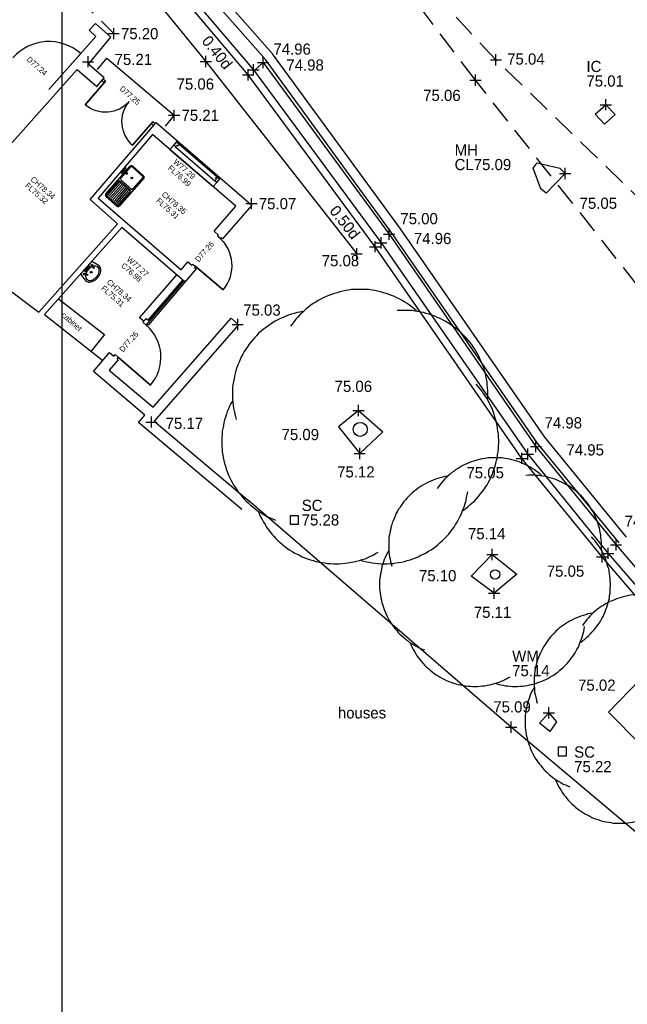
# Model space of a CAD drawing. Header units: metres. Extents: x 313915 to 314071, y 120624 to 120844.
# Tile 12 of 17: x 313999 to 314012, y 120758 to 120779. Entities that reach past the tile are written whole.
import ezdxf
from ezdxf.enums import TextEntityAlignment as Align
from ezdxf.lldxf.tags import DXFTag

# ---------------------------------------------------------------- set-up
doc = ezdxf.new("R2010")
doc.units = ezdxf.units.M
doc.header["$MEASUREMENT"] = 0
doc.linetypes.add('DASHED', pattern=[0.75, 0.5, -0.25])
for name, color, linetype in [('Additional Information', 6, 'DASHED'), ('Building', 7, 'Continuous'), ('CAD', 7, 'Continuous'), ('Channel', 7, 'Continuous'), ('Concrete', 7, 'Continuous'), ('Dashed white line', 7, 'DASHED'), ('Double yellow line', 2, 'Continuous'), ('G-Doors', 7, 'Continuous'), ('G-Sanitary', 7, 'Continuous'), ('G-Wall', 3, 'Continuous'), ('G-Windows', 4, 'Continuous'), ('Grid', 8, 'Continuous'), ('Inspection Cover', 7, 'Continuous'), ('Kerb', 7, 'Continuous'), ('Manhole', 7, 'Continuous'), ('Measured - Floor Level-Text', 7, 'Continuous'), ('Single Track', 7, 'Continuous'), ('Spot Level', 7, 'Continuous'), ('Stopcock', 7, 'Continuous'), ('Text', 7, 'Continuous'), ('Tree', 253, 'Continuous'), ('Underground British Telecom QL-B2', 3, 'BT-QLB2'), ('Water Meter', 7, 'Continuous')]:
    doc.layers.add(name, color=color, linetype=linetype)
doc.styles.add('FCDFNT9', font='txt')
tags = doc.linetypes.add('BT-QLB2', pattern='A,0.658114,-0.056419,["BT",FCDFNT9,S=0.110723,R=0,X=0,Y=-0.058466],-0.232196,0.658114,-0.053011,["QL-B2",FCDFNT9,S=0.110723,R=0,X=0,Y=-0.058466],-0.579666', length=2.23752).pattern_tags.tags
tags[19] = DXFTag(74, 10)
tags[6] = DXFTag(74, 10)

# ---------------------------------------------------------------- blocks, each defined once
blk = doc.blocks.new('plus')
at = {"layer": 'CAD', "color": 0}
for p, q in [((-0.5, 0), (0.5, 0)), ((0, -0.5), (0, 0.5))]:
    blk.add_line(p, q, dxfattribs=at)
blk = doc.blocks.new('rectangle')
at = {"color": 0}
blk.add_lwpolyline([(-0.5, -0.5), (0.5, -0.5), (0.5, 0.5), (-0.5, 0.5)], close=True, dxfattribs=at)
blk = doc.blocks.new('circle')
at = {"color": 0}
blk.add_circle((0, 0), 0.5, dxfattribs=at)
blk = doc.blocks.new('Tree1')
at = {"layer": 'Tree'}
for points in [[(0.201, 0.423), (0.193, 0.43), (0.185, 0.437), (0.176, 0.443), (0.168, 0.449), (0.159, 0.454), (0.15, 0.46), (0.141, 0.465), (0.131, 0.47), (0.122, 0.474), (0.112, 0.478), (0.103, 0.482), (0.093, 0.485), (0.083, 0.488), (0.072, 0.491), (0.062, 0.494), (0.052, 0.496), (0.042, 0.497), (0.031, 0.499), (0.021, 0.499), (0.01, 0.5), (0, 0.5), (-0.011, 0.5), (-0.021, 0.499), (-0.031, 0.499), (-0.042, 0.497), (-0.052, 0.496), (-0.062, 0.494), (-0.073, 0.491), (-0.083, 0.488), (-0.093, 0.485), (-0.103, 0.482), (-0.112, 0.478), (-0.122, 0.474), (-0.132, 0.47), (-0.141, 0.465), (-0.15, 0.46), (-0.159, 0.454), (-0.168, 0.449), (-0.176, 0.443), (-0.185, 0.437), (-0.193, 0.43), (-0.201, 0.423), (-0.208, 0.416), (-0.216, 0.409), (-0.223, 0.401), (-0.23, 0.393), (-0.236, 0.385), (-0.243, 0.376), (-0.249, 0.368)], [(0.456, 0.107), (0.456, 0.118), (0.456, 0.128), (0.456, 0.138), (0.455, 0.149), (0.454, 0.159), (0.453, 0.17), (0.451, 0.18), (0.449, 0.19), (0.447, 0.2), (0.444, 0.21), (0.441, 0.221), (0.437, 0.23), (0.433, 0.24), (0.429, 0.25), (0.425, 0.259), (0.42, 0.268), (0.414, 0.278), (0.409, 0.286), (0.403, 0.295), (0.397, 0.304), (0.391, 0.312), (0.384, 0.32), (0.377, 0.328), (0.37, 0.335), (0.362, 0.343), (0.355, 0.35), (0.347, 0.357), (0.339, 0.363), (0.33, 0.369), (0.322, 0.375), (0.313, 0.381), (0.304, 0.386), (0.294, 0.391), (0.285, 0.396), (0.275, 0.4), (0.266, 0.404), (0.256, 0.408), (0.246, 0.411), (0.236, 0.414), (0.226, 0.417), (0.216, 0.419), (0.205, 0.421), (0.195, 0.422), (0.185, 0.424), (0.174, 0.424), (0.164, 0.425), (0.153, 0.425), (0.143, 0.425), (0.132, 0.424)], [(-0.206, 0.421), (-0.216, 0.419), (-0.226, 0.417), (-0.236, 0.414), (-0.246, 0.411), (-0.256, 0.408), (-0.266, 0.404), (-0.275, 0.4), (-0.285, 0.396), (-0.294, 0.391), (-0.304, 0.386), (-0.313, 0.381), (-0.322, 0.375), (-0.33, 0.369), (-0.339, 0.363), (-0.347, 0.357), (-0.355, 0.35), (-0.363, 0.343), (-0.37, 0.335), (-0.377, 0.328), (-0.384, 0.32), (-0.391, 0.312), (-0.397, 0.304), (-0.403, 0.295), (-0.409, 0.286), (-0.415, 0.278), (-0.42, 0.268), (-0.425, 0.259), (-0.429, 0.25), (-0.433, 0.24), (-0.437, 0.23), (-0.441, 0.221), (-0.444, 0.21), (-0.447, 0.2), (-0.449, 0.19), (-0.451, 0.18), (-0.453, 0.17), (-0.455, 0.159), (-0.456, 0.149), (-0.456, 0.138), (-0.456, 0.128), (-0.456, 0.118), (-0.456, 0.107), (-0.455, 0.097), (-0.454, 0.086), (-0.453, 0.076), (-0.45, 0.066), (-0.448, 0.055), (-0.446, 0.045), (-0.443, 0.035)], [(0.368, -0.29), (0.376, -0.283), (0.385, -0.277), (0.392, -0.27), (0.4, -0.263), (0.408, -0.256), (0.415, -0.248), (0.422, -0.24), (0.429, -0.232), (0.435, -0.224), (0.441, -0.216), (0.447, -0.207), (0.453, -0.198), (0.458, -0.189), (0.463, -0.18), (0.467, -0.17), (0.472, -0.161), (0.475, -0.151), (0.479, -0.141), (0.482, -0.131), (0.485, -0.121), (0.487, -0.111), (0.49, -0.101), (0.491, -0.09), (0.493, -0.08), (0.494, -0.069), (0.494, -0.059), (0.495, -0.049), (0.495, -0.038), (0.494, -0.028), (0.494, -0.017), (0.492, -0.007), (0.491, 0.004), (0.489, 0.014), (0.487, 0.024), (0.484, 0.034), (0.481, 0.044), (0.478, 0.054), (0.475, 0.064), (0.471, 0.074), (0.466, 0.083), (0.462, 0.093), (0.457, 0.102), (0.452, 0.111), (0.446, 0.12), (0.44, 0.128), (0.434, 0.137), (0.428, 0.145), (0.421, 0.153), (0.414, 0.161)], [(-0.457, 0.101), (-0.462, 0.092), (-0.467, 0.083), (-0.471, 0.073), (-0.475, 0.064), (-0.478, 0.054), (-0.482, 0.044), (-0.485, 0.034), (-0.487, 0.024), (-0.489, 0.013), (-0.491, 0.003), (-0.493, -0.007), (-0.494, -0.018), (-0.495, -0.028), (-0.495, -0.039), (-0.495, -0.049), (-0.495, -0.06), (-0.494, -0.07), (-0.493, -0.08), (-0.491, -0.091), (-0.49, -0.101), (-0.487, -0.111), (-0.485, -0.122), (-0.482, -0.132), (-0.479, -0.142), (-0.475, -0.151), (-0.472, -0.161), (-0.467, -0.171), (-0.463, -0.18), (-0.458, -0.189), (-0.453, -0.199), (-0.447, -0.207), (-0.441, -0.216), (-0.435, -0.225), (-0.428, -0.233), (-0.422, -0.241), (-0.415, -0.249), (-0.408, -0.256), (-0.4, -0.263), (-0.392, -0.271), (-0.384, -0.277), (-0.376, -0.284), (-0.368, -0.29), (-0.359, -0.296), (-0.35, -0.301), (-0.341, -0.306), (-0.332, -0.312), (-0.322, -0.316), (-0.313, -0.32), (-0.303, -0.324)], [(0.003, -0.468), (0.013, -0.471), (0.023, -0.473), (0.033, -0.475), (0.043, -0.477), (0.054, -0.478), (0.064, -0.479), (0.075, -0.48), (0.085, -0.48), (0.096, -0.48), (0.106, -0.479), (0.117, -0.479), (0.127, -0.477), (0.137, -0.476), (0.147, -0.474), (0.158, -0.472), (0.168, -0.469), (0.178, -0.466), (0.188, -0.462), (0.198, -0.459), (0.207, -0.455), (0.217, -0.45), (0.226, -0.446), (0.235, -0.441), (0.244, -0.435), (0.253, -0.43), (0.262, -0.424), (0.27, -0.418), (0.278, -0.411), (0.286, -0.404), (0.294, -0.397), (0.301, -0.39), (0.309, -0.382), (0.316, -0.374), (0.322, -0.366), (0.328, -0.358), (0.335, -0.349), (0.34, -0.34), (0.346, -0.331), (0.351, -0.322), (0.356, -0.313), (0.36, -0.304), (0.364, -0.294), (0.368, -0.284), (0.372, -0.274), (0.375, -0.264), (0.378, -0.254), (0.38, -0.244), (0.382, -0.234), (0.384, -0.223)], [(-0.364, -0.294), (-0.36, -0.304), (-0.356, -0.313), (-0.351, -0.322), (-0.346, -0.331), (-0.34, -0.34), (-0.335, -0.349), (-0.329, -0.358), (-0.322, -0.366), (-0.316, -0.374), (-0.309, -0.382), (-0.302, -0.39), (-0.294, -0.397), (-0.286, -0.404), (-0.278, -0.411), (-0.27, -0.418), (-0.262, -0.424), (-0.253, -0.43), (-0.244, -0.435), (-0.236, -0.441), (-0.226, -0.446), (-0.217, -0.45), (-0.208, -0.455), (-0.198, -0.459), (-0.188, -0.462), (-0.178, -0.466), (-0.168, -0.469), (-0.158, -0.472), (-0.148, -0.474), (-0.137, -0.476), (-0.127, -0.477), (-0.117, -0.479), (-0.106, -0.479), (-0.096, -0.48), (-0.085, -0.48), (-0.075, -0.48), (-0.064, -0.479), (-0.054, -0.478), (-0.044, -0.477), (-0.033, -0.475), (-0.023, -0.473), (-0.013, -0.471), (-0.003, -0.468), (0.007, -0.465), (0.017, -0.462), (0.027, -0.458), (0.037, -0.453), (0.046, -0.449), (0.055, -0.444), (0.064, -0.439)]]:
    blk.add_lwpolyline(points, dxfattribs=at)
blk = doc.blocks.new('A$C60F95712')
for p, q in [((0.05, 0.45), (0.003, 0.228)), ((0.55, 0.45), (0.05, 0.45)), ((0.103, 0.364), (0.159, 0.273)), ((0.145, 0.383), (0.181, 0.284)), ((0.4, 0.425), (0.2, 0.425)), ((0.2, 0.425), (0.2, 0.375)), ((0.2, 0.375), (0.4, 0.375)), ((0.4, 0.375), (0.4, 0.425)), ((0.451, 0.38), (0.435, 0.275)), ((0.495, 0.368), (0.459, 0.269)), ((0.597, 0.228), (0.55, 0.45))]:
    blk.add_line(p, q)
for points in [[(0.131, 0.319, 0.008163), (0.123, 0.314, 0.107176), (0.067, 0.258), (0.05, 0.2), (0.067, 0.142, 0.107176), (0.123, 0.086, 0.078233), (0.2, 0.051, 0.065516), (0.3, 0.038, 0.065516), (0.4, 0.051, 0.078233), (0.477, 0.086, 0.107176), (0.533, 0.142), (0.55, 0.2)], [(0.444, 0.333, 0.046779), (0.391, 0.352, 0.080145), (0.3, 0.362, 0.065516), (0.2, 0.349, 0.037125), (0.162, 0.335, 0.107176)], [(0.55, 0.2), (0.533, 0.258, 0.107176), (0.477, 0.314, 0.000976), (0.476, 0.315, 0.080145)]]:
    blk.add_lwpolyline(points, format="xyb")
for centre, radius in [((0.124, 0.373), 0.0228), ((0.473, 0.374), 0.0228), ((0.17, 0.279), 0.0126), ((0.3, 0.25), 0.025), ((0.447, 0.273), 0.0126)]:
    blk.add_circle(centre, radius)
for centre, radius, start, end in [((0.136, 0.2), 0.136, 168.024, 180), ((0.136, 0.2), 0.136, 180, 211.8535), ((0.215, 0.249), 0.229, 211.8535, 236.3099), ((0.266, 0.326), 0.322, 236.3099, 254.5629), ((0.3, 0.448), 0.448, 254.5629, 270), ((0.3, 0.448), 0.448, 270, 285.4371), ((0.334, 0.326), 0.322, 285.4371, 303.6901), ((0.385, 0.249), 0.229, 303.6901, 328.1465), ((0.464, 0.2), 0.136, 328.1465, 0), ((0.464, 0.2), 0.136, 0, 11.976)]:
    blk.add_arc(centre, radius, start, end)
blk = doc.blocks.new('A$Cd84f2ae1')
at = {"ltscale": 1000}
for p, q in [((0.755, 0.512), (0.664, 0.512)), ((0.705, 0.471), (0.705, 0.542)), ((0.787, 0.533), (0.755, 0.533)), ((0.755, 0.436), (0.755, 0.533)), ((0.771, 0.371), (0.771, 0.542)), ((0.787, 0.436), (0.787, 0.533)), ((0.787, 0.512), (0.878, 0.512)), ((0, 0.045), (0, 0.405)), ((0.025, 0.045), (0.025, 0.405)), ((0.045, 0.45), (0.959, 0.45)), ((0.045, 0.425), (0.49, 0.425)), ((0.053, 0.395), (0.497, 0.395)), ((0.053, 0.354), (0.497, 0.354)), ((0.053, 0.31), (0.497, 0.31)), ((0.053, 0.267), (0.497, 0.267)), ((0.515, 0.4), (0.515, 0.05)), ((0.559, 0.4), (0.559, 0.05)), ((0.584, 0.425), (0.959, 0.425)), ((0.803, 0.4), (0.738, 0.4)), ((0.787, 0.436), (0.755, 0.436)), ((0.979, 0.405), (0.979, 0.045)), ((1.004, 0.405), (1.004, 0.045)), ((0.49, 0.025), (0.045, 0.025)), ((0.959, 0), (0.045, 0)), ((0.053, 0.219), (0.497, 0.219)), ((0.053, 0.171), (0.497, 0.171)), ((0.053, 0.125), (0.497, 0.125)), ((0.053, 0.082), (0.497, 0.082)), ((0.053, 0.045), (0.497, 0.045)), ((0.959, 0.025), (0.584, 0.025))]:
    blk.add_line(p, q, dxfattribs=at)
for centre, radius in [((0.706, 0.512), 0.0227), ((0.706, 0.512), 0.0162), ((0.835, 0.512), 0.0227), ((0.835, 0.512), 0.0162), ((0.77, 0.228), 0.0217), ((0.771, 0.4), 0.0162)]:
    blk.add_circle(centre, radius, dxfattribs=at)
for centre, radius, start, end in [((0.045, 0.405), 0.045, 90, 180), ((0.045, 0.405), 0.02, 90, 180), ((0.49, 0.4), 0.025, 0, 90), ((0.584, 0.4), 0.025, 90, 180), ((0.959, 0.405), 0.045, 0, 90), ((0.959, 0.405), 0.02, 0, 90), ((0.045, 0.045), 0.045, 180, 270), ((0.045, 0.045), 0.02, 180, 270), ((0.49, 0.05), 0.025, 270, 0), ((0.584, 0.05), 0.025, 180, 270), ((0.959, 0.045), 0.045, 270, 0), ((0.959, 0.045), 0.02, 270, 0)]:
    blk.add_arc(centre, radius, start, end, dxfattribs=at)
blk = doc.blocks.new('*U20')
blk.add_lwpolyline([(0, 0), (0, 666), (0, 666), (0, 0)], close=True)
blk.add_arc((0, 0), 666, 0, 90)
blk = doc.blocks.new('*U21')
blk.add_lwpolyline([(0, 0), (0, 1030), (0, 1030), (0, 0)], close=True)
blk.add_arc((0, 0), 1030, 90, 180)
blk = doc.blocks.new('*U83')
blk.add_lwpolyline([(0, 0), (0, 910), (0, 910), (0, 0)], close=True)
blk.add_arc((0, 0), 910, 90, 180)
blk = doc.blocks.new('*U28')
blk.add_lwpolyline([(0, 0), (0, 800), (0, 800), (0, 0)], close=True)
blk.add_arc((0, 0), 800, 90, 180)

msp = doc.modelspace()

# ---------------------------------------------------------------- linework, layer by layer
at = {"layer": 'Additional Information'}
msp.add_line((313993.975, 120785.974, 75.164), (314001.102, 120778.786, 75.203), dxfattribs=at)
at = {"layer": 'Building'}
msp.add_polyline3d([(314014.467, 120759.712, 75.108), (314014.554, 120759.774, 75.162), (314009.624, 120763.923, 75.088), (314004, 120768.773, 75.152)], dxfattribs=at)
at = {"layer": 'Channel'}
msp.add_polyline3d([(313983.985, 120802.451, 75.005), (313988.32, 120797.054, 75.003), (313991.162, 120793.521, 74.97), (313994.648, 120789.27, 74.944), (313995.229, 120788.561, 74.944), (313996.727, 120786.769, 74.988), (314000.535, 120782.196, 74.933), (314004.101, 120778.013, 74.961), (314006.839, 120774.304, 74.964), (314009.981, 120769.771, 74.951), (314011.706, 120767.647, 74.969), (314013.503, 120765.563, 74.955), (314014.097, 120764.861, 74.913), (314015.726, 120763.08, 74.886), (314016.323, 120762.408, 74.863)], dxfattribs=at)
at = {"layer": 'Concrete'}
msp.add_polyline3d([(314000.756, 120778.019, 75.222), (314000.954, 120778.258, 75.2), (314002.4, 120777.036, 75.207), (314002.207, 120776.801, 75.233)], dxfattribs=at)
at = {"layer": 'Dashed white line'}
for points in [[(314015.782, 120771.943, 75.056), (314009.297, 120778.225, 75.041), (314005.178, 120782.614, 75.061), (313999.22, 120789.624, 75.042), (313995.422, 120794.239, 75.039)], [(314015.594, 120769.261, 75.066), (314008.857, 120777.788, 75.059), (314005.188, 120782.622, 75.054)]]:
    msp.add_polyline3d(points, dxfattribs=at)
at = {"layer": 'Double yellow line'}
for points in [[(314012.094, 120767.996, 74.996), (314010.346, 120770.136, 75.01), (314007.248, 120774.599, 75.037), (314004.509, 120778.356, 74.993), (314000.863, 120782.489, 74.967), (313997.089, 120787.018, 74.973), (313994.964, 120789.562, 74.98), (313991.59, 120793.69, 74.98), (313988.652, 120797.344, 75.003), (313984.333, 120802.721, 75.032)], [(314011.94, 120767.87, 74.996), (314010.184, 120770.019, 75.01), (314007.086, 120774.482, 75.037), (314004.353, 120778.23, 74.993), (314000.71, 120782.36, 74.967), (313996.935, 120786.89, 74.973), (313996.763, 120787.096, 74.974)]]:
    msp.add_polyline3d(points, dxfattribs=at)
at = {"layer": 'G-Wall'}
for p, q in [((314001.278, 120774.63, 75.152), (313999.622, 120772.768, 75.152)), ((314002.629, 120773.465, 75.152), (314001.278, 120774.63, 75.152)), ((314002.695, 120773.898, 75.152), (314002.778, 120773.825, 75.152)), ((314002.778, 120773.825, 75.152), (314002.798, 120773.847, 75.152)), ((314002.798, 120773.847, 75.152), (314002.854, 120773.798, 75.152)), ((314001.658, 120772.695, 75.152), (314002.453, 120773.616, 75.152)), ((314002.868, 120773.745, 75.152), (314001.84, 120772.538, 75.152)), ((314002.854, 120773.798, 75.152), (314002.834, 120773.775, 75.152)), ((314002.834, 120773.775, 75.152), (314002.868, 120773.745, 75.152)), ((313999.622, 120772.768, 75.152), (314000.868, 120771.778, 75.152)), ((314001.745, 120772.62, 75.152), (314001.658, 120772.695, 75.152)), ((314001.84, 120772.538, 75.152), (314001.817, 120772.558, 75.152)), ((314001.102, 120771.874, 75.152), (314001.133, 120771.91, 75.152)), ((314001.205, 120771.848, 75.152), (314001.133, 120771.91, 75.152)), ((314001.174, 120771.812, 75.152), (314001.205, 120771.848, 75.152))]:
    msp.add_line(p, q, dxfattribs=at)
at = {"layer": 'G-Wall', "elevation": 75.152}
for points in [[(313997.208, 120774.527), (313998.799, 120776.339), (313998.814, 120776.326), (314000.322, 120778.015), (314000.739, 120777.656), (314000.897, 120777.836), (314000.562, 120778.132), (314001.044, 120778.707), (314000.713, 120779.004), (314000.578, 120778.857), (314000.721, 120778.728), (313999.714, 120777.586)], [(314000.899, 120777.734), (314000.847, 120777.779)], [(314000.927, 120777.766), (314000.875, 120777.81)], [(314000.927, 120777.766), (314000.899, 120777.734)], [(313997.208, 120774.527), (313997.916, 120774.006), (313998.715, 120773.405), (313999.5, 120772.818), (314001.184, 120774.713), (314000.6, 120775.229), (314001.854, 120776.696), (314002.01, 120776.878), (314004.06, 120775.113), (314003.437, 120774.391), (314003.403, 120774.42), (314003.383, 120774.398), (314003.327, 120774.447), (314003.347, 120774.47), (314003.257, 120774.549), (314003.722, 120775.088), (314001.937, 120776.624), (314000.769, 120775.258), (314002.546, 120773.725), (314002.695, 120773.898)], [(314001.938, 120776.899), (314001.903, 120776.859)], [(314001.903, 120776.859), (314001.955, 120776.813)], [(314001.99, 120776.854), (314001.938, 120776.899)], [(314002.308, 120776.305), (314002.388, 120776.395), (314002.467, 120776.485)], [(314002.308, 120776.305), (314003.234, 120775.508)], [(314003.233, 120775.508), (314003.31, 120775.597), (314003.389, 120775.691)], [(313999.917, 120773.1), (314000.903, 120772.337), (314000.617, 120771.978)], [(314001.174, 120771.812), (314001.196, 120771.792), (314001.007, 120771.572), (314001.946, 120770.777), (314003.621, 120772.686), (314003.781, 120772.545), (314001.972, 120770.48), (314004, 120768.773)], [(314003.846, 120768.59), (314001.631, 120770.454), (314001.77, 120770.612), (314000.667, 120771.546), (314001.015, 120771.949), (314001.102, 120771.874)]]:
    msp.add_lwpolyline(points, dxfattribs=at)
at = {"layer": 'G-Windows'}
for p, q in [((314001.838, 120772.642, 75.152), (314002.582, 120773.505, 75.152)), ((314001.838, 120772.589, 75.152), (314002.608, 120773.483, 75.152)), ((314001.87, 120772.654, 75.152), (314002.563, 120773.457, 75.152)), ((314002.549, 120773.468, 75.152), (314002.576, 120773.445, 75.152)), ((314001.727, 120772.599, 75.152), (314001.796, 120772.678, 75.152)), ((314001.799, 120772.537, 75.152), (314001.727, 120772.599, 75.152)), ((314001.796, 120772.678, 75.152), (314001.838, 120772.642, 75.152)), ((314001.799, 120772.537, 75.152), (314001.842, 120772.586, 75.152)), ((314001.842, 120772.586, 75.152), (314001.838, 120772.589, 75.152)), ((314001.857, 120772.665, 75.152), (314001.884, 120772.642, 75.152))]:
    msp.add_line(p, q, dxfattribs=at)
at = {"layer": 'G-Windows', "elevation": 75.152}
for points in [[(314002.388, 120776.395), (314002.388, 120776.395), (314002.425, 120776.362), (314002.458, 120776.399), (314002.476, 120776.383), (314002.503, 120776.413)], [(314002.425, 120776.362), (314003.272, 120775.629)], [(314002.503, 120776.413), (314002.447, 120776.462)], [(314003.311, 120775.714), (314002.503, 120776.413)], [(314003.31, 120775.597), (314003.31, 120775.597), (314003.272, 120775.629), (314003.304, 120775.667), (314003.285, 120775.683), (314003.311, 120775.714)], [(314003.311, 120775.714), (314003.368, 120775.666)]]:
    msp.add_lwpolyline(points, dxfattribs=at)
at = {"layer": 'Grid'}
msp.add_line((314000, 120730.547), (314000, 120844.347), dxfattribs=at)
at = {"layer": 'Inspection Cover'}
msp.add_polyline3d([(314011.624, 120776.847, 75.029), (314011.425, 120777.062, 75.014), (314011.653, 120777.263, 75.012), (314011.85, 120777.055, 75.004)], close=True, dxfattribs=at)
at = {"layer": 'Kerb'}
msp.add_polyline3d([(314016.243, 120762.276, 74.928), (314015.624, 120762.999, 74.909), (314014.003, 120764.779, 74.911), (314013.37, 120765.478, 75.002), (314011.572, 120767.574, 75.052), (314009.85, 120769.683, 75.048), (314006.709, 120774.219, 75.076), (314003.986, 120777.901, 75.055), (314000.434, 120782.114, 75.061), (313996.626, 120786.682, 75.093), (313995.138, 120788.49, 75.076), (313994.546, 120789.197, 74.982), (313991.066, 120793.445, 74.976), (313988.196, 120796.992, 75.029), (313983.878, 120802.384, 75.015)], dxfattribs=at)
at = {"layer": 'Manhole'}
msp.add_polyline3d([(314010.179, 120776.019, 75.094), (314010.666, 120775.9, 75.09), (314010.781, 120775.79, 75.085), (314010.375, 120775.368, 75.089), (314010.262, 120775.463, 75.079), (314010.098, 120775.906, 75.063)], close=True, dxfattribs=at)
at = {"layer": 'Single Track'}
for p, q in [((314006.35, 120770.708, 75.057), (314006.873, 120770.25, 75.096)), ((314006.873, 120770.25, 75.096), (314006.376, 120769.788, 75.117))]:
    msp.add_line(p, q, dxfattribs=at)
for points in [[(314004.133, 120778.011, 74.983), (314004.307, 120778.169, 74.975), (314007.007, 120774.49, 75.001), (314010.155, 120769.936, 74.977), (314011.872, 120767.828, 74.983), (314013.643, 120765.755, 74.924), (314013.866, 120765.508, 74.923)], [(314006.35, 120770.708, 75.057), (314005.92, 120770.357, 75.145), (314006.376, 120769.788, 75.117)]]:
    msp.add_polyline3d(points, dxfattribs=at)
for points in [[(314008.763, 120767.16, 75.112), (314009.219, 120767.623, 75.138), (314009.745, 120767.201, 75.115), (314009.261, 120766.791, 75.111)], [(314013.063, 120764.228, 74.946), (314012.409, 120763.535, 75.018), (314011.709, 120764.244, 75.069), (314012.388, 120764.947, 75.012)]]:
    msp.add_polyline3d(points, close=True, dxfattribs=at)
at = {"layer": 'Underground British Telecom QL-B2'}
for p, q in [((314000.419, 120781.46, 75.155), (314003.076, 120778.187, 75.146)), ((314003.076, 120778.187, 75.146), (314006.312, 120774.066, 75.15))]:
    msp.add_line(p, q, dxfattribs=at)
at = {"layer": 'Water Meter'}
msp.add_polyline3d([(314010.231, 120764.008, 75.156), (314010.429, 120764.23, 75.137), (314010.596, 120764.034, 75.08), (314010.451, 120763.832, 75.202)], close=True, dxfattribs=at)

# ---------------------------------------------------------------- block references
at = {"layer": 'G-Doors'}
for name, p, xscale, yscale, zscale, rotation in [('*U21', (313999.714, 120777.586, 75.152), 0.000999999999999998, 0.000999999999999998, 0.000999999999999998, 318.5801027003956), ('*U20', (314000.927, 120777.766, 75.152), -0.0009999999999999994, 0.0009999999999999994, 0.0009999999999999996, 139.397109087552), ('*U20', (314001.938, 120776.899, 75.152), 0.0009999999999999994, 0.0009999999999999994, 0.0009999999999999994, 139.397109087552), ('*U28', (314002.84, 120773.81, 75.152), 0.000999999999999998, 0.000999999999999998, 0.000999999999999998, 229.9630570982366), ('*U83', (314001.205, 120771.848, 75.152), 0.000999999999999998, 0.000999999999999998, 0.000999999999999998, 229.2255320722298)]:
    msp.add_blockref(name, p, dxfattribs=dict(at, xscale=xscale, yscale=yscale, zscale=zscale, rotation=rotation))
at = {"layer": 'G-Sanitary'}
for name, p, xscale, yscale, zscale, rotation in [('A$Cd84f2ae1', (314001.198, 120775.064, 75.152), 0.8634052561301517, 0.8634052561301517, 0.8634052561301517, 48.58010270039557), ('A$C60F95712', (314000.611, 120773.392, 75.152), 0.7204765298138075, 0.7204765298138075, 0.7204765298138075, 48.58010270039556)]:
    msp.add_blockref(name, p, dxfattribs=dict(at, xscale=xscale, yscale=yscale, zscale=zscale, rotation=rotation))
at = {"layer": 'Spot Level', "xscale": 0.24, "yscale": 0.24, "zscale": 0.24}
for p in [(314001.102, 120778.786, 75.203), (314000.552, 120778.185, 75.205), (314004.307, 120778.169, 74.975), (314009.297, 120778.225, 75.041), (314004.101, 120778.013, 74.961), (314003.986, 120777.901, 75.055), (314008.857, 120777.788, 75.059), (314011.653, 120777.263, 75.012), (314002.4, 120777.036, 75.207), (314010.781, 120775.79, 75.085), (314004.057, 120775.142, 75.067), (314007.007, 120774.49, 75.001), (314006.709, 120774.219, 75.076), (314006.839, 120774.304, 74.964), (314003.761, 120772.55, 75.028), (314006.35, 120770.708, 75.057), (314001.913, 120770.462, 75.165), (314010.155, 120769.936, 74.977), (314006.376, 120769.788, 75.117), (314009.85, 120769.683, 75.048), (314009.981, 120769.771, 74.951), (314011.872, 120767.828, 74.983), (314009.219, 120767.623, 75.138), (314011.572, 120767.574, 75.052), (314011.706, 120767.647, 74.969), (314009.261, 120766.791, 75.111), (314010.429, 120764.23, 75.137), (314009.624, 120763.923, 75.088)]:
    msp.add_blockref('plus', p, dxfattribs=at)
at = {"layer": 'Stopcock', "xscale": 0.18, "yscale": 0.18, "zscale": 0.18}
for p in [(314004.977, 120768.364, 75.281), (314010.721, 120763.401, 75.217)]:
    msp.add_blockref('rectangle', p, dxfattribs=at)
at = {"layer": 'Tree'}
for name, p, xscale, yscale, zscale in [('Tree1', (314006.388, 120770.305, 75.088), 6, 6, 6), ('circle', (314006.388, 120770.305, 75.088), 0.3, 0.3, 0.3), ('Tree1', (314009.279, 120767.196, 75.1), 5, 5, 5), ('circle', (314009.279, 120767.196, 75.1), 0.2, 0.2, 0.2), ('Tree1', (314012.396, 120764.263, 75.023), 5, 5, 5)]:
    msp.add_blockref(name, p, dxfattribs=dict(at, xscale=xscale, yscale=yscale, zscale=zscale))
at = {"layer": 'Underground British Telecom QL-B2', "xscale": 0.24, "yscale": 0.24, "zscale": 0.24}
for p in [(314003.076, 120778.187, 75.146), (314006.312, 120774.066, 75.15)]:
    msp.add_blockref('plus', p, dxfattribs=at)

# ---------------------------------------------------------------- texts
at = {"layer": 'Measured - Floor Level-Text', "style": 'FCDFNT9'}
for s, rotation, p in [('D77.24', 318.5801, (313999.263, 120778.262, 75.152)), ('D77.25', 318.5801, (314001.258, 120777.633, 75.152)), ('FL76.99', 318.5801, (314002.292, 120775.932, 75.152)), ('W77.29', 318.5801, (314002.41, 120776.066, 75.152)), ('CH78.34', 318.5801, (313999.347, 120775.69, 141.109)), ('FL75.32', 318.5801, (313999.229, 120775.556, 141.109)), ('CH78.35', 318.5801, (314002.159, 120775.367, 75.152)), ('FL75.31', 318.5801, (314002.041, 120775.232, 75.152)), ('D77.26', 48.5801, (314002.877, 120773.918, 75.152)), ('C76.98', 318.5801, (314001.291, 120773.841, 75.152)), ('W77.27', 318.5801, (314001.409, 120773.975, 75.152)), ('FL75.31', 318.5801, (314000.863, 120773.356, 75.152)), ('CH78.34', 318.5801, (314000.982, 120773.49, 75.152)), ('D77.26', 48.5801, (314001.256, 120771.988, 75.152))]:
    msp.add_text(s, height=0.12, rotation=rotation, dxfattribs=at).set_placement(p, align=Align.MIDDLE_LEFT)
at = {"layer": 'Measured - Floor Level-Text', "color": 3, "style": 'FCDFNT9'}
msp.add_text('cabinet', height=0.12, rotation=318.5801, dxfattribs=at).set_placement((314000.01, 120772.784, 141.109), align=Align.MIDDLE_LEFT)
at = {"layer": 'Spot Level', "style": 'FCDFNT9'}
for s, p in [('75.20', (314001.258, 120778.786, 75.203)), ('74.96', (314004.526, 120778.455, 74.961)), ('75.21', (314001.122, 120778.233, 75.205)), ('75.04', (314009.538, 120778.242, 75.041)), ('74.98', (314004.804, 120778.113, 74.975)), ('75.06', (314002.451, 120777.706, 75.055)), ('75.01', (314011.237, 120777.771, 75.012)), ('75.06', (314007.737, 120777.463, 75.059)), ('75.21', (314002.556, 120777.036, 75.207)), ('CL75.09', (314008.411, 120775.98)), ('75.07', (314004.213, 120775.142, 75.067)), ('75.05', (314011.091, 120775.151, 75.045)), ('75.00', (314007.248, 120774.821, 75.001)), ('74.96', (314007.538, 120774.396, 74.964)), ('75.08', (314005.562, 120773.919, 75.076)), ('75.03', (314003.879, 120772.861, 75.028)), ('75.06', (314005.838, 120771.227, 75.057)), ('75.17', (314002.216, 120770.433, 75.165)), ('74.98', (314010.339, 120770.444, 74.977)), ('75.09', (314004.701, 120770.194, 75.088)), ('74.95', (314010.809, 120769.865, 74.951)), ('75.12', (314005.893, 120769.393, 75.117)), ('75.05', (314008.665, 120769.375, 75.048)), ('75.28', (314005.133, 120768.364, 75.281)), ('74.98', (314012.056, 120768.336, 74.983)), ('75.14', (314008.698, 120768.068, 75.138)), ('75.10', (314007.647, 120767.169, 75.1)), ('75.05', (314010.387, 120767.266, 75.052)), ('75.11', (314008.823, 120766.385, 75.111)), ('75.14', (314009.645, 120765.133, 75.137)), ('75.02', (314011.058, 120764.822, 75.023)), ('75.09', (314009.24, 120764.357, 75.088)), ('75.22', (314010.974, 120763.077, 75.217))]:
    msp.add_text(s, height=0.24, dxfattribs=at).set_placement(p, align=Align.MIDDLE_LEFT)
at = {"layer": 'Text', "style": 'FCDFNT9'}
for s, p in [('IC', (314011.237, 120778.083, 75.012)), ('MH', (314008.411, 120776.292)), ('SC', (314005.133, 120768.676, 75.281)), ('WM', (314009.645, 120765.445, 75.137)), ('houses', (314005.908, 120764.229, 75.136)), ('SC', (314010.974, 120763.389, 75.217))]:
    msp.add_text(s, height=0.24, dxfattribs=at).set_placement(p, align=Align.MIDDLE_LEFT)
at = {"layer": 'Underground British Telecom QL-B2', "style": 'FCDFNT9'}
for s, rotation, p in [('0.40d', -51.3949, (314003.32, 120778.382, 75.146)), ('0.50d', 308.3855, (314006.058, 120774.742, 75.025))]:
    msp.add_text(s, height=0.24, rotation=rotation, dxfattribs=at).set_placement(p, align=Align.MIDDLE_CENTER)

doc.saveas('drawing.dxf')
